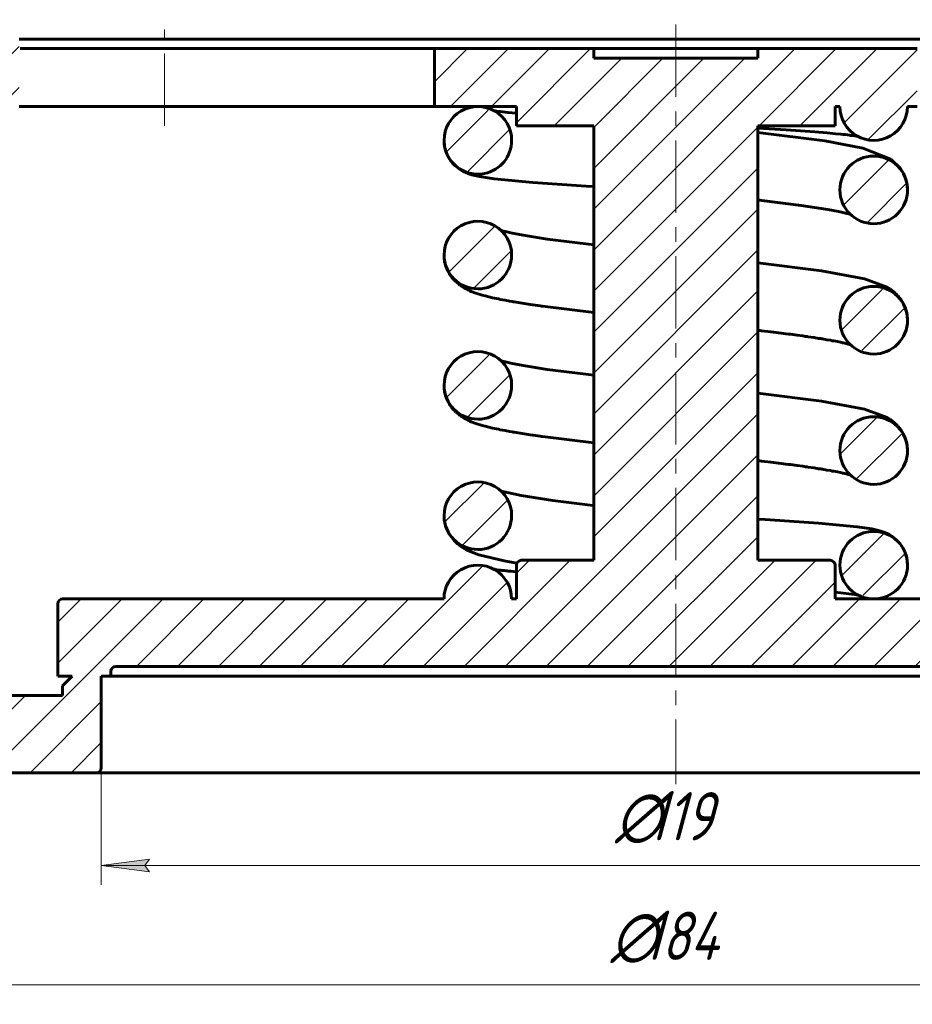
# Model space of a CAD drawing. Header units: millimetres. Extents: x 0 to 420, y 0 to 297.
# Tile 3 of 5: x 147 to 239, y 111 to 213. Entities that reach past the tile are written whole.
import ezdxf

# ---------------------------------------------------------------- set-up
doc = ezdxf.new("R2010")
doc.units = ezdxf.units.MM
for name, pattern in [('K5LT_AXLED', [12, 7.5, -1.5, 1.5, -1.5]), ('K5LT_BASIC', [0]), ('K5LT_THIN', [0])]:
    doc.linetypes.add(name, pattern=pattern)
doc.layers.add('Системный слой', color=7, linetype='Continuous')
doc.layers.add('Системный слой (1)', color=7, linetype='Continuous', true_color=0x6c6c6c)
doc.styles.add('KDIMTEXTSTYLE', font='GOST_AU.SHX', dxfattribs={"width": 0.96, "oblique": 15, "height": 5})
doc.styles.add('KTEXTSTYLE', font='GOST_AU.SHX', dxfattribs={"width": 0.96, "height": 5})
doc.dimstyles.new('KDIMSTYLE (1.00)', dxfattribs={"dimtxt": 5, "dimasz": 1, "dimexe": 2, "dimexo": 0, "dimgap": 1, "dimtad": 1, "dimtxsty": 'KDIMTEXTSTYLE', "dimsah": 1, "dimcen": 0, "dimdle": 1, "dimadec": 0, "dimazin": 0, "dimtfac": 0.667, "dimtmove": 0, "dimatfit": 3, "dimfxl": 1, "dimtvp": 1, "dimtolj": 1, "dimtzin": 0, "dimarcsym": 0})

# ---------------------------------------------------------------- blocks, each defined once
blk = doc.blocks.new('U0')
at = {"layer": 'Системный слой (1)', "color": 143, "linetype": 'K5LT_BASIC', "lineweight": 60, "true_color": 0x33acca}
for start, end in [(0.0055, 180.0082), (180.0082, 281.5032), (281.5032, 0.0056)]:
    blk.add_arc((194.18, 200.59), 3.5, start, end, dxfattribs=at)
blk = doc.blocks.new('U1')
at = {"layer": 'Системный слой (1)', "color": 143, "linetype": 'K5LT_BASIC', "lineweight": 60, "true_color": 0x33acca}
for start, end in [(0.0079, 180.0058), (180.0058, 270), (270, 0.0079)]:
    blk.add_arc((235.18, 156.59), 3.5, start, end, dxfattribs=at)
blk = doc.blocks.new('U2')
at = {"layer": 'Системный слой (1)', "color": 143, "linetype": 'K5LT_BASIC', "lineweight": 60, "true_color": 0x33acca}
for start, end in [(0.0033, 180.0045), (180.0045, 270), (270, 0.0033)]:
    blk.add_arc((194.18, 175.21), 3.5, start, end, dxfattribs=at)
blk = doc.blocks.new('U3')
at = {"layer": 'Системный слой (1)', "color": 143, "linetype": 'K5LT_BASIC', "lineweight": 60, "true_color": 0x33acca}
for start, end in [(0.0033, 180.0045), (180.0045, 270), (270, 0.0033)]:
    blk.add_arc((194.18, 188.71), 3.5, start, end, dxfattribs=at)
blk = doc.blocks.new('U4')
at = {"layer": 'Системный слой (1)', "color": 143, "linetype": 'K5LT_BASIC', "lineweight": 60, "true_color": 0x33acca}
for start, end in [(0.0308, 180.0055), (180.0055, 270), (270, 0.0308)]:
    blk.add_arc((235.18, 168.46), 3.5, start, end, dxfattribs=at)
blk = doc.blocks.new('U5')
at = {"layer": 'Системный слой (1)', "color": 143, "linetype": 'K5LT_BASIC', "lineweight": 60, "true_color": 0x33acca}
for start, end in [(0.0308, 180.0055), (180.0055, 270), (270, 0.0308)]:
    blk.add_arc((235.18, 195.46), 3.5, start, end, dxfattribs=at)
blk = doc.blocks.new('U6')
at = {"layer": 'Системный слой (1)', "color": 143, "linetype": 'K5LT_BASIC', "lineweight": 60, "true_color": 0x33acca}
for start, end in [(0.0308, 180.0055), (180.0055, 270), (270, 0.0308)]:
    blk.add_arc((235.18, 181.96), 3.5, start, end, dxfattribs=at)
blk = doc.blocks.new('U7')
at = {"layer": 'Системный слой (1)', "color": 143, "linetype": 'K5LT_BASIC', "lineweight": 60, "true_color": 0x33acca}
for start, end in [(0.0033, 180.0045), (180.0045, 270), (270, 0.0033)]:
    blk.add_arc((194.18, 161.71), 3.5, start, end, dxfattribs=at)
blk = doc.blocks.new('U8')
at = {"layer": 'Системный слой (1)', "color": 143, "linetype": 'K5LT_BASIC', "lineweight": 60, "true_color": 0x33acca}
for p, q in [((195.83, 203.67), (195.83, 203.67)), ((195.83, 203.67), (195.83, 203.67)), ((195.83, 203.67), (195.83, 203.67)), ((195.83, 203.67), (195.83, 203.67)), ((195.83, 203.67), (195.83, 203.67)), ((195.83, 203.67), (195.83, 203.67)), ((195.83, 203.67), (195.84, 203.67)), ((195.84, 203.67), (195.84, 203.67)), ((195.84, 203.67), (195.85, 203.67)), ((195.85, 203.67), (195.86, 203.67)), ((195.86, 203.67), (195.9, 203.66)), ((195.9, 203.66), (195.97, 203.65)), ((195.97, 203.65), (196.12, 203.63)), ((196.12, 203.63), (196.48, 203.58)), ((196.48, 203.58), (197.29, 203.48)), ((197.29, 203.48), (198.17, 203.39)), ((198.17, 203.39), (198.17, 203.39)), ((198.17, 203.39), (198.17, 203.39)), ((198.17, 203.39), (198.17, 203.39)), ((198.17, 203.39), (198.17, 203.39)), ((198.17, 203.39), (198.17, 203.39)), ((198.17, 203.39), (198.17, 203.39)), ((198.17, 203.39), (198.18, 203.39)), ((198.18, 203.39), (198.18, 203.39)), ((198.18, 203.39), (198.18, 203.39))]:
    blk.add_line(p, q, dxfattribs=at)
blk = doc.blocks.new('U9')
at = {"layer": 'Системный слой (1)', "color": 143, "linetype": 'K5LT_BASIC', "lineweight": 60, "true_color": 0x33acca}
for p, q in [((195.83, 156.17), (195.84, 156.17)), ((195.84, 156.17), (195.85, 156.17)), ((195.85, 156.17), (195.86, 156.17)), ((195.86, 156.17), (195.86, 156.17)), ((195.86, 156.17), (195.86, 156.17)), ((195.86, 156.17), (195.86, 156.17)), ((195.86, 156.17), (195.86, 156.17)), ((195.86, 156.17), (195.86, 156.17)), ((195.86, 156.17), (195.87, 156.17)), ((195.87, 156.17), (195.87, 156.17)), ((195.87, 156.17), (195.88, 156.17)), ((195.88, 156.17), (195.88, 156.17)), ((195.88, 156.17), (195.88, 156.16)), ((195.88, 156.16), (195.89, 156.16)), ((195.89, 156.16), (195.9, 156.16)), ((195.9, 156.16), (195.93, 156.16)), ((195.93, 156.16), (196, 156.15)), ((196, 156.15), (196.14, 156.12)), ((196.14, 156.12), (196.47, 156.08)), ((196.47, 156.08), (196.48, 156.08)), ((196.48, 156.08), (196.51, 156.07)), ((196.51, 156.07), (196.56, 156.07)), ((196.56, 156.07), (196.67, 156.05)), ((196.67, 156.05), (196.91, 156.02)), ((196.91, 156.02), (197.11, 156)), ((197.11, 156), (197.13, 156)), ((197.13, 156), (197.16, 156)), ((197.16, 156), (197.21, 155.99)), ((197.21, 155.99), (197.33, 155.98)), ((197.33, 155.98), (197.59, 155.95)), ((197.59, 155.95), (198.1, 155.9)), ((198.1, 155.9), (198.18, 155.89))]:
    blk.add_line(p, q, dxfattribs=at)
blk = doc.blocks.new('U10')
at = {"layer": 'Системный слой (1)', "color": 143, "linetype": 'K5LT_BASIC', "lineweight": 60, "true_color": 0x33acca}
for p, q in [((190.68, 200.59), (190.72, 200.02)), ((190.72, 200.02), (190.73, 200.01)), ((190.73, 200.01), (190.73, 199.98)), ((190.73, 199.98), (190.74, 199.94)), ((190.74, 199.94), (190.76, 199.85)), ((190.76, 199.85), (190.8, 199.67)), ((190.8, 199.67), (190.86, 199.47)), ((190.86, 199.47), (190.86, 199.46)), ((190.86, 199.46), (190.87, 199.43)), ((190.87, 199.43), (190.89, 199.39)), ((190.89, 199.39), (190.92, 199.3)), ((190.92, 199.3), (190.99, 199.13)), ((190.99, 199.13), (191.08, 198.95)), ((191.08, 198.95), (191.08, 198.94)), ((191.08, 198.94), (191.09, 198.92)), ((191.09, 198.92), (191.11, 198.88)), ((191.11, 198.88), (191.16, 198.8)), ((191.16, 198.8), (191.25, 198.65)), ((191.25, 198.65), (191.36, 198.49)), ((191.36, 198.49), (191.37, 198.48)), ((191.37, 198.48), (191.38, 198.46)), ((191.38, 198.46), (191.41, 198.43)), ((191.41, 198.43), (191.46, 198.36)), ((191.46, 198.36), (191.57, 198.23)), ((191.57, 198.23), (191.81, 197.98)), ((191.81, 197.98), (192.29, 197.6)), ((192.29, 197.6), (192.45, 197.49)), ((192.45, 197.49), (192.46, 197.49)), ((192.46, 197.49), (192.46, 197.49)), ((192.46, 197.49), (192.46, 197.49)), ((192.46, 197.49), (192.46, 197.49)), ((192.46, 197.49), (192.46, 197.49)), ((192.46, 197.49), (192.47, 197.49)), ((192.47, 197.49), (192.47, 197.49)), ((192.47, 197.49), (192.47, 197.48)), ((192.47, 197.48), (192.47, 197.48)), ((192.47, 197.48), (192.48, 197.48)), ((192.48, 197.48), (192.49, 197.47)), ((192.49, 197.47), (192.52, 197.46)), ((192.52, 197.46), (192.56, 197.43)), ((192.56, 197.43), (192.66, 197.38)), ((192.66, 197.38), (192.78, 197.32)), ((192.78, 197.32), (192.8, 197.31)), ((192.8, 197.31), (192.81, 197.3)), ((192.81, 197.3), (192.82, 197.3)), ((192.82, 197.3), (192.84, 197.29)), ((192.84, 197.29), (192.84, 197.29)), ((192.84, 197.29), (192.85, 197.29)), ((192.85, 197.29), (192.85, 197.28)), ((192.85, 197.28), (192.85, 197.28)), ((192.85, 197.28), (192.86, 197.28)), ((192.86, 197.28), (192.87, 197.28)), ((192.87, 197.28), (192.88, 197.27)), ((192.88, 197.27), (192.89, 197.27)), ((192.89, 197.27), (192.9, 197.26)), ((192.9, 197.26), (192.9, 197.26)), ((192.9, 197.26), (192.91, 197.26)), ((192.91, 197.26), (192.94, 197.24)), ((192.94, 197.24), (192.97, 197.23)), ((192.97, 197.23), (193.03, 197.21)), ((193.03, 197.21), (193.13, 197.17)), ((193.13, 197.17), (193.33, 197.1)), ((193.33, 197.1), (193.69, 196.99)), ((193.69, 196.99), (194.36, 196.84)), ((194.36, 196.84), (195.87, 196.61)), ((195.87, 196.61), (199.89, 196.23)), ((199.89, 196.23), (205.41, 195.86)), ((205.41, 195.86), (206.18, 195.81))]:
    blk.add_line(p, q, dxfattribs=at)
blk = doc.blocks.new('U11')
at = {"layer": 'Системный слой (1)', "color": 143, "linetype": 'K5LT_BASIC', "lineweight": 60, "true_color": 0x33acca}
for p, q in [((190.68, 161.71), (190.69, 161.38)), ((190.69, 161.38), (190.69, 161.37)), ((190.69, 161.37), (190.69, 161.36)), ((190.69, 161.36), (190.7, 161.32)), ((190.7, 161.32), (190.7, 161.26)), ((190.7, 161.26), (190.72, 161.14)), ((190.72, 161.14), (190.76, 160.95)), ((190.76, 160.95), (190.88, 160.52)), ((190.88, 160.52), (191.24, 159.75)), ((191.24, 159.75), (191.71, 159.13)), ((191.71, 159.13), (192.07, 158.79)), ((192.07, 158.79), (192.41, 158.53)), ((192.41, 158.53), (193.05, 158.15)), ((193.05, 158.15), (194.28, 157.67)), ((194.28, 157.67), (196.9, 157.04)), ((196.9, 157.04), (198.23, 156.81))]:
    blk.add_line(p, q, dxfattribs=at)
blk = doc.blocks.new('U12')
at = {"layer": 'Системный слой (1)', "color": 143, "linetype": 'K5LT_BASIC', "lineweight": 60, "true_color": 0x33acca}
for p, q in [((223.19, 167.41), (223.18, 167.42)), ((223.24, 167.41), (223.19, 167.41)), ((223.27, 167.41), (223.24, 167.41)), ((223.29, 167.4), (223.27, 167.41)), ((223.31, 167.4), (223.29, 167.4)), ((223.32, 167.4), (223.31, 167.4)), ((223.33, 167.4), (223.32, 167.4)), ((223.34, 167.4), (223.33, 167.4)), ((223.36, 167.4), (223.34, 167.4)), ((223.39, 167.39), (223.36, 167.4)), ((223.57, 167.37), (223.39, 167.39)), ((224.52, 167.26), (223.57, 167.37)), ((225.58, 167.13), (224.52, 167.26)), ((226.09, 167.06), (225.58, 167.13)), ((226.34, 167.03), (226.09, 167.06)), ((226.47, 167.01), (226.34, 167.03)), ((226.53, 167), (226.47, 167.01)), ((226.56, 167), (226.53, 167)), ((227.25, 166.91), (226.56, 167)), ((227.83, 166.83), (227.25, 166.91)), ((228.11, 166.79), (227.83, 166.83)), ((228.25, 166.77), (228.11, 166.79)), ((228.32, 166.76), (228.25, 166.77)), ((228.35, 166.75), (228.32, 166.76)), ((229.01, 166.66), (228.35, 166.75)), ((229.47, 166.58), (229.01, 166.66)), ((229.7, 166.55), (229.47, 166.58)), ((229.81, 166.53), (229.7, 166.55)), ((229.86, 166.52), (229.81, 166.53)), ((229.89, 166.52), (229.86, 166.52)), ((230.33, 166.44), (229.89, 166.52)), ((230.71, 166.38), (230.33, 166.44)), ((230.88, 166.34), (230.71, 166.38)), ((230.97, 166.33), (230.88, 166.34)), ((231.02, 166.32), (230.97, 166.33)), ((231.04, 166.32), (231.02, 166.32)), ((231.44, 166.24), (231.04, 166.32)), ((231.73, 166.18), (231.44, 166.24)), ((231.87, 166.15), (231.73, 166.18)), ((231.93, 166.14), (231.87, 166.15)), ((231.97, 166.13), (231.93, 166.14)), ((231.98, 166.12), (231.97, 166.13)), ((232.19, 166.08), (231.98, 166.12)), ((232.43, 166.02), (232.19, 166.08)), ((232.53, 165.99), (232.43, 166.02)), ((232.58, 165.98), (232.53, 165.99)), ((232.61, 165.97), (232.58, 165.98)), ((232.62, 165.97), (232.61, 165.97)), ((232.63, 165.97), (232.62, 165.97)), ((232.64, 165.96), (232.63, 165.97)), ((232.63, 165.97), (232.63, 165.97)), ((232.63, 165.97), (232.63, 165.97)), ((232.65, 165.96), (232.64, 165.96)), ((232.66, 165.96), (232.65, 165.96)), ((232.67, 165.96), (232.66, 165.96)), ((232.68, 165.96), (232.67, 165.96)), ((232.67, 165.96), (232.67, 165.96)), ((232.69, 165.95), (232.68, 165.96)), ((232.72, 165.95), (232.69, 165.95)), ((232.76, 165.93), (232.72, 165.95))]:
    blk.add_line(p, q, dxfattribs=at)
blk = doc.blocks.new('U13')
at = {"layer": 'Системный слой (1)', "color": 143, "linetype": 'K5LT_BASIC', "lineweight": 60, "true_color": 0x33acca}
for p, q in [((190.68, 188.57), (190.68, 188.71)), ((190.69, 188.39), (190.68, 188.57)), ((190.7, 188.3), (190.69, 188.39)), ((190.71, 188.25), (190.7, 188.3)), ((190.71, 188.23), (190.71, 188.25)), ((190.71, 188.22), (190.71, 188.23)), ((190.74, 188.01), (190.71, 188.22)), ((190.79, 187.83), (190.74, 188.01)), ((190.81, 187.73), (190.79, 187.83)), ((190.82, 187.69), (190.81, 187.73)), ((190.83, 187.66), (190.82, 187.69)), ((190.83, 187.65), (190.83, 187.66)), ((190.89, 187.47), (190.83, 187.65)), ((190.96, 187.29), (190.89, 187.47)), ((191, 187.2), (190.96, 187.29)), ((191.02, 187.15), (191, 187.2)), ((191.03, 187.13), (191.02, 187.15)), ((191.04, 187.12), (191.03, 187.13)), ((191.13, 186.94), (191.04, 187.12)), ((191.23, 186.77), (191.13, 186.94)), ((191.28, 186.69), (191.23, 186.77)), ((191.3, 186.65), (191.28, 186.69)), ((191.32, 186.63), (191.3, 186.65)), ((191.32, 186.62), (191.32, 186.63)), ((191.49, 186.39), (191.32, 186.62)), ((191.59, 186.27), (191.49, 186.39)), ((191.64, 186.22), (191.59, 186.27)), ((191.66, 186.19), (191.64, 186.22)), ((191.67, 186.18), (191.66, 186.19)), ((191.68, 186.17), (191.67, 186.18)), ((191.79, 186.05), (191.68, 186.17)), ((191.84, 186), (191.79, 186.05)), ((191.87, 185.97), (191.84, 186)), ((191.89, 185.96), (191.87, 185.97)), ((191.89, 185.95), (191.89, 185.96)), ((192.03, 185.83), (191.89, 185.95)), ((192.2, 185.69), (192.03, 185.83)), ((192.28, 185.63), (192.2, 185.69)), ((192.32, 185.59), (192.28, 185.63)), ((192.34, 185.58), (192.32, 185.59)), ((192.35, 185.57), (192.34, 185.58)), ((192.53, 185.45), (192.35, 185.57)), ((192.71, 185.34), (192.53, 185.45)), ((192.8, 185.29), (192.71, 185.34)), ((192.85, 185.26), (192.8, 185.29)), ((192.87, 185.25), (192.85, 185.26)), ((192.88, 185.24), (192.87, 185.25)), ((192.9, 185.23), (192.88, 185.24)), ((193.11, 185.12), (192.9, 185.23)), ((193.26, 185.06), (193.11, 185.12)), ((193.35, 185.01), (193.26, 185.06)), ((193.49, 184.95), (193.35, 185.01)), ((193.97, 184.77), (193.49, 184.95)), ((194.61, 184.57), (193.97, 184.77)), ((194.94, 184.48), (194.61, 184.57)), ((195.69, 184.29), (194.94, 184.48)), ((196.1, 184.2), (195.69, 184.29)), ((196.31, 184.16), (196.1, 184.2)), ((196.41, 184.14), (196.31, 184.16)), ((196.47, 184.13), (196.41, 184.14)), ((196.49, 184.12), (196.47, 184.13)), ((197, 184.02), (196.49, 184.12)), ((197.47, 183.94), (197, 184.02)), ((197.72, 183.89), (197.47, 183.94)), ((197.85, 183.87), (197.72, 183.89)), ((197.91, 183.86), (197.85, 183.87)), ((197.94, 183.86), (197.91, 183.86)), ((198.37, 183.79), (197.94, 183.86)), ((199.59, 183.59), (198.37, 183.79)), ((199.88, 183.55), (199.59, 183.59)), ((200.39, 183.48), (199.88, 183.55)), ((200.65, 183.44), (200.39, 183.48)), ((200.78, 183.42), (200.65, 183.44)), ((200.85, 183.41), (200.78, 183.42)), ((200.88, 183.41), (200.85, 183.41)), ((206.18, 182.75), (200.88, 183.41))]:
    blk.add_line(p, q, dxfattribs=at)
blk = doc.blocks.new('U14')
at = {"layer": 'Системный слой (1)', "color": 143, "linetype": 'K5LT_BASIC', "lineweight": 60, "true_color": 0x33acca}
for p, q in [((196.59, 164.25), (198.67, 163.8)), ((198.67, 163.8), (201.96, 163.29)), ((201.96, 163.29), (206.08, 162.77)), ((206.08, 162.77), (206.18, 162.76))]:
    blk.add_line(p, q, dxfattribs=at)
blk = doc.blocks.new('U15')
at = {"layer": 'Системный слой (1)', "color": 143, "linetype": 'K5LT_BASIC', "lineweight": 60, "true_color": 0x33acca}
for p, q in [((223.18, 201.42), (230.11, 200.53)), ((230.11, 200.53), (234.07, 199.79)), ((234.07, 199.79), (236.94, 198.65)), ((236.94, 198.65), (237.96, 197.66)), ((237.96, 197.66), (238.26, 197.17)), ((238.26, 197.17), (238.27, 197.16)), ((238.27, 197.16), (238.28, 197.14)), ((238.28, 197.14), (238.3, 197.1)), ((238.3, 197.1), (238.34, 197.01)), ((238.34, 197.01), (238.42, 196.83)), ((238.42, 196.83), (238.48, 196.65)), ((238.48, 196.65), (238.49, 196.64)), ((238.49, 196.64), (238.49, 196.62)), ((238.49, 196.62), (238.51, 196.57)), ((238.51, 196.57), (238.54, 196.48)), ((238.54, 196.48), (238.58, 196.29)), ((238.58, 196.29), (238.62, 196.09)), ((238.62, 196.09), (238.63, 196.08)), ((238.63, 196.08), (238.63, 196.06)), ((238.63, 196.06), (238.64, 196.01)), ((238.64, 196.01), (238.65, 195.91)), ((238.65, 195.91), (238.67, 195.72)), ((238.67, 195.72), (238.68, 195.52)), ((238.68, 195.52), (238.68, 195.51)), ((238.68, 195.51), (238.68, 195.5)), ((238.68, 195.5), (238.68, 195.48)), ((238.68, 195.48), (238.68, 195.47))]:
    blk.add_line(p, q, dxfattribs=at)
blk = doc.blocks.new('U16')
at = {"layer": 'Системный слой (1)', "color": 143, "linetype": 'K5LT_BASIC', "lineweight": 60, "true_color": 0x33acca}
for p, q in [((223.95, 161.32), (223.18, 161.36)), ((229.46, 160.95), (223.95, 161.32)), ((233.48, 160.57), (229.46, 160.95)), ((235, 160.34), (233.48, 160.57)), ((235.67, 160.19), (235, 160.34)), ((236.03, 160.08), (235.67, 160.19)), ((236.22, 160.01), (236.03, 160.08)), ((236.33, 159.97), (236.22, 160.01)), ((236.38, 159.95), (236.33, 159.97)), ((236.41, 159.93), (236.38, 159.95)), ((236.44, 159.92), (236.41, 159.93)), ((236.45, 159.92), (236.44, 159.92)), ((236.46, 159.91), (236.45, 159.92)), ((236.47, 159.91), (236.46, 159.91)), ((236.48, 159.9), (236.47, 159.91)), ((236.47, 159.91), (236.47, 159.91)), ((236.49, 159.9), (236.48, 159.9)), ((236.5, 159.89), (236.49, 159.9)), ((236.51, 159.89), (236.5, 159.89)), ((236.5, 159.89), (236.5, 159.89)), ((236.5, 159.89), (236.5, 159.89)), ((236.52, 159.89), (236.51, 159.89)), ((236.53, 159.88), (236.52, 159.89)), ((236.54, 159.88), (236.53, 159.88)), ((236.55, 159.87), (236.54, 159.88)), ((236.58, 159.86), (236.55, 159.87)), ((236.7, 159.8), (236.58, 159.86)), ((236.79, 159.75), (236.7, 159.8)), ((236.84, 159.72), (236.79, 159.75)), ((236.86, 159.71), (236.84, 159.72)), ((236.87, 159.7), (236.86, 159.71)), ((236.88, 159.69), (236.87, 159.7)), ((236.89, 159.69), (236.88, 159.69)), ((236.88, 159.69), (236.88, 159.69)), ((236.9, 159.69), (236.89, 159.69)), ((236.89, 159.69), (236.89, 159.69)), ((236.89, 159.69), (236.89, 159.69)), ((236.89, 159.69), (236.89, 159.69)), ((236.89, 159.69), (236.89, 159.69)), ((236.9, 159.68), (236.9, 159.69)), ((236.9, 159.69), (236.9, 159.69)), ((237.06, 159.58), (236.9, 159.68)), ((237.55, 159.19), (237.06, 159.58)), ((237.78, 158.95), (237.55, 159.19)), ((237.89, 158.82), (237.78, 158.95)), ((237.95, 158.75), (237.89, 158.82)), ((237.97, 158.71), (237.95, 158.75)), ((237.99, 158.7), (237.97, 158.71)), ((237.99, 158.69), (237.99, 158.7)), ((238.1, 158.53), (237.99, 158.69)), ((238.2, 158.37), (238.1, 158.53)), ((238.24, 158.3), (238.2, 158.37)), ((238.26, 158.25), (238.24, 158.3)), ((238.27, 158.23), (238.26, 158.25)), ((238.28, 158.22), (238.27, 158.23)), ((238.36, 158.05), (238.28, 158.22)), ((238.44, 157.88), (238.36, 158.05)), ((238.47, 157.79), (238.44, 157.88)), ((238.48, 157.74), (238.47, 157.79)), ((238.49, 157.72), (238.48, 157.74)), ((238.5, 157.71), (238.49, 157.72)), ((238.56, 157.51), (238.5, 157.71)), ((238.6, 157.33), (238.56, 157.51)), ((238.62, 157.24), (238.6, 157.33)), ((238.62, 157.2), (238.62, 157.24)), ((238.63, 157.17), (238.62, 157.2)), ((238.63, 157.16), (238.63, 157.17)), ((238.68, 156.59), (238.63, 157.16))]:
    blk.add_line(p, q, dxfattribs=at)
blk = doc.blocks.new('U17')
at = {"layer": 'Системный слой (1)', "color": 143, "linetype": 'K5LT_BASIC', "lineweight": 60, "true_color": 0x33acca}
for p, q in [((223.26, 194.41), (223.18, 194.42)), ((223.39, 194.39), (223.26, 194.41)), ((223.59, 194.37), (223.39, 194.39)), ((227.67, 193.85), (223.59, 194.37)), ((230.42, 193.43), (227.67, 193.85)), ((231.52, 193.22), (230.42, 193.43)), ((231.98, 193.12), (231.52, 193.22)), ((232.12, 193.09), (231.98, 193.12)), ((232.4, 193.03), (232.12, 193.09)), ((232.52, 193), (232.4, 193.03)), ((232.58, 192.98), (232.52, 193)), ((232.61, 192.97), (232.58, 192.98)), ((232.62, 192.97), (232.61, 192.97)), ((232.63, 192.97), (232.62, 192.97)), ((232.64, 192.97), (232.63, 192.97)), ((232.65, 192.96), (232.64, 192.97)), ((232.66, 192.96), (232.65, 192.96)), ((232.67, 192.96), (232.66, 192.96)), ((232.68, 192.96), (232.67, 192.96)), ((232.69, 192.95), (232.68, 192.96)), ((232.72, 192.95), (232.69, 192.95)), ((232.76, 192.93), (232.72, 192.95))]:
    blk.add_line(p, q, dxfattribs=at)
blk = doc.blocks.new('U18')
at = {"layer": 'Системный слой (1)', "color": 143, "linetype": 'K5LT_BASIC', "lineweight": 60, "true_color": 0x33acca}
for p, q in [((223.19, 180.91), (223.18, 180.92)), ((223.24, 180.91), (223.19, 180.91)), ((223.27, 180.91), (223.24, 180.91)), ((223.29, 180.9), (223.27, 180.91)), ((223.31, 180.9), (223.29, 180.9)), ((223.32, 180.9), (223.31, 180.9)), ((223.33, 180.9), (223.32, 180.9)), ((223.34, 180.9), (223.33, 180.9)), ((223.36, 180.9), (223.34, 180.9)), ((223.39, 180.89), (223.36, 180.9)), ((223.57, 180.87), (223.39, 180.89)), ((224.52, 180.76), (223.57, 180.87)), ((225.58, 180.63), (224.52, 180.76)), ((226.09, 180.56), (225.58, 180.63)), ((226.34, 180.53), (226.09, 180.56)), ((226.47, 180.51), (226.34, 180.53)), ((226.53, 180.5), (226.47, 180.51)), ((226.56, 180.5), (226.53, 180.5)), ((227.25, 180.41), (226.56, 180.5)), ((227.83, 180.33), (227.25, 180.41)), ((228.11, 180.29), (227.83, 180.33)), ((228.25, 180.27), (228.11, 180.29)), ((228.32, 180.26), (228.25, 180.27)), ((228.35, 180.25), (228.32, 180.26)), ((229.01, 180.16), (228.35, 180.25)), ((229.47, 180.08), (229.01, 180.16)), ((229.7, 180.05), (229.47, 180.08)), ((229.81, 180.03), (229.7, 180.05)), ((229.86, 180.02), (229.81, 180.03)), ((229.89, 180.02), (229.86, 180.02)), ((230.33, 179.94), (229.89, 180.02)), ((230.71, 179.88), (230.33, 179.94)), ((230.88, 179.84), (230.71, 179.88)), ((230.97, 179.83), (230.88, 179.84)), ((231.02, 179.82), (230.97, 179.83)), ((231.04, 179.82), (231.02, 179.82)), ((231.44, 179.74), (231.04, 179.82)), ((231.73, 179.68), (231.44, 179.74)), ((231.87, 179.65), (231.73, 179.68)), ((231.93, 179.64), (231.87, 179.65)), ((231.97, 179.63), (231.93, 179.64)), ((231.98, 179.62), (231.97, 179.63)), ((232.19, 179.58), (231.98, 179.62)), ((232.43, 179.52), (232.19, 179.58)), ((232.53, 179.49), (232.43, 179.52)), ((232.58, 179.48), (232.53, 179.49)), ((232.61, 179.47), (232.58, 179.48)), ((232.62, 179.47), (232.61, 179.47)), ((232.63, 179.47), (232.62, 179.47)), ((232.64, 179.46), (232.63, 179.47)), ((232.63, 179.47), (232.63, 179.47)), ((232.63, 179.47), (232.63, 179.47)), ((232.65, 179.46), (232.64, 179.46)), ((232.66, 179.46), (232.65, 179.46)), ((232.67, 179.46), (232.66, 179.46)), ((232.68, 179.46), (232.67, 179.46)), ((232.67, 179.46), (232.67, 179.46)), ((232.69, 179.45), (232.68, 179.46)), ((232.72, 179.45), (232.69, 179.45)), ((232.76, 179.43), (232.72, 179.45))]:
    blk.add_line(p, q, dxfattribs=at)
blk = doc.blocks.new('U19')
at = {"layer": 'Системный слой (1)', "color": 143, "linetype": 'K5LT_BASIC', "lineweight": 60, "true_color": 0x33acca}
for p, q in [((226.12, 201.68), (223.18, 201.86)), ((229.09, 201.47), (226.12, 201.68)), ((230.37, 201.36), (229.09, 201.47)), ((230.95, 201.31), (230.37, 201.36)), ((231.23, 201.28), (230.95, 201.31)), ((231.77, 201.23), (231.23, 201.28)), ((232.02, 201.2), (231.77, 201.23)), ((232.14, 201.19), (232.02, 201.2)), ((232.2, 201.18), (232.14, 201.19)), ((232.23, 201.18), (232.2, 201.18)), ((232.24, 201.18), (232.23, 201.18)), ((232.45, 201.15), (232.24, 201.18)), ((232.68, 201.13), (232.45, 201.15)), ((232.79, 201.11), (232.68, 201.13)), ((232.85, 201.1), (232.79, 201.11)), ((232.87, 201.1), (232.85, 201.1)), ((232.89, 201.1), (232.87, 201.1)), ((233.21, 201.05), (232.89, 201.1)), ((233.35, 201.03), (233.21, 201.05)), ((233.42, 201.02), (233.35, 201.03)), ((233.45, 201.02), (233.42, 201.02)), ((233.47, 201.01), (233.45, 201.02)), ((233.48, 201.01), (233.47, 201.01)), ((233.47, 201.01), (233.47, 201.01)), ((233.49, 201.01), (233.48, 201.01)), ((233.48, 201.01), (233.48, 201.01)), ((233.48, 201.01), (233.48, 201.01)), ((233.5, 201.01), (233.49, 201.01)), ((233.49, 201.01), (233.49, 201.01)), ((233.49, 201.01), (233.49, 201.01)), ((233.49, 201.01), (233.49, 201.01)), ((233.51, 201.01), (233.5, 201.01)), ((233.5, 201.01), (233.5, 201.01)), ((233.5, 201.01), (233.5, 201.01)), ((233.5, 201.01), (233.5, 201.01)), ((233.52, 201), (233.51, 201.01))]:
    blk.add_line(p, q, dxfattribs=at)
blk = doc.blocks.new('U20')
at = {"layer": 'Системный слой (1)', "color": 143, "linetype": 'K5LT_BASIC', "lineweight": 60, "true_color": 0x33acca}
for p, q in [((232.06, 153.7), (231.18, 153.79)), ((231.18, 153.79), (231.18, 153.79)), ((231.18, 153.79), (231.18, 153.79)), ((231.18, 153.79), (231.18, 153.79)), ((231.18, 153.79), (231.18, 153.79)), ((231.18, 153.79), (231.18, 153.79)), ((231.18, 153.79), (231.18, 153.79)), ((231.18, 153.79), (231.18, 153.79)), ((231.18, 153.79), (231.18, 153.79)), ((231.18, 153.79), (231.18, 153.79)), ((232.87, 153.6), (232.06, 153.7)), ((233.23, 153.55), (232.87, 153.6)), ((233.39, 153.53), (233.23, 153.55)), ((233.46, 153.52), (233.39, 153.53)), ((233.49, 153.51), (233.46, 153.52)), ((233.51, 153.51), (233.49, 153.51)), ((233.52, 153.51), (233.51, 153.51)), ((233.51, 153.51), (233.51, 153.51)), ((233.52, 153.5), (233.52, 153.5)), ((233.52, 153.5), (233.52, 153.5)), ((233.52, 153.5), (233.52, 153.5)), ((233.52, 153.5), (233.52, 153.5)), ((233.52, 153.5), (233.52, 153.5)), ((233.52, 153.5), (233.52, 153.51)), ((233.52, 153.51), (233.52, 153.51))]:
    blk.add_line(p, q, dxfattribs=at)
blk = doc.blocks.new('U21')
at = {"layer": 'Системный слой (1)', "color": 143, "linetype": 'K5LT_BASIC', "lineweight": 60, "true_color": 0x33acca}
for p, q in [((196.59, 191.25), (197.18, 191.1)), ((197.18, 191.1), (197.72, 190.98)), ((197.72, 190.98), (199.07, 190.73)), ((199.07, 190.73), (201.36, 190.37)), ((201.36, 190.37), (205.37, 189.86)), ((205.37, 189.86), (206.18, 189.76)), ((223.18, 187.92), (229.78, 187.08)), ((229.78, 187.08), (234.22, 186.25)), ((234.22, 186.25), (236.56, 185.39)), ((236.56, 185.39), (236.84, 185.22)), ((236.84, 185.22), (236.85, 185.21)), ((236.85, 185.21), (236.87, 185.2)), ((236.87, 185.2), (236.92, 185.17)), ((236.92, 185.17), (237.01, 185.1)), ((237.01, 185.1), (237.19, 184.97)), ((237.19, 184.97), (237.32, 184.85)), ((237.32, 184.85), (237.33, 184.85)), ((237.33, 184.85), (237.34, 184.84)), ((237.34, 184.84), (237.37, 184.81)), ((237.37, 184.81), (237.42, 184.77)), ((237.42, 184.77), (237.44, 184.75)), ((237.44, 184.75), (237.44, 184.74)), ((237.44, 184.74), (237.45, 184.74)), ((237.45, 184.74), (237.47, 184.72)), ((237.47, 184.72), (237.5, 184.7)), ((237.5, 184.7), (237.55, 184.64)), ((237.55, 184.64), (237.67, 184.51)), ((237.67, 184.51), (237.68, 184.51)), ((237.68, 184.51), (237.69, 184.49)), ((237.69, 184.49), (237.71, 184.47)), ((237.71, 184.47), (237.76, 184.41)), ((237.76, 184.41), (237.86, 184.29)), ((237.86, 184.29), (238.03, 184.07)), ((238.03, 184.07), (238.03, 184.06)), ((238.03, 184.06), (238.05, 184.04)), ((238.05, 184.04), (238.07, 184)), ((238.07, 184), (238.12, 183.91)), ((238.12, 183.91), (238.22, 183.74)), ((238.22, 183.74), (238.31, 183.57)), ((238.31, 183.57), (238.32, 183.56)), ((238.32, 183.56), (238.33, 183.54)), ((238.33, 183.54), (238.35, 183.49)), ((238.35, 183.49), (238.38, 183.41)), ((238.38, 183.41), (238.46, 183.23)), ((238.46, 183.23), (238.52, 183.04)), ((238.52, 183.04), (238.52, 183.02)), ((238.52, 183.02), (238.53, 183)), ((238.53, 183), (238.54, 182.96)), ((238.54, 182.96), (238.57, 182.86)), ((238.57, 182.86), (238.61, 182.68)), ((238.61, 182.68), (238.64, 182.47)), ((238.64, 182.47), (238.64, 182.46)), ((238.64, 182.46), (238.65, 182.44)), ((238.65, 182.44), (238.65, 182.4)), ((238.65, 182.4), (238.66, 182.31)), ((238.66, 182.31), (238.67, 182.14)), ((238.67, 182.14), (238.68, 182.01)), ((238.68, 182.01), (238.68, 182.01)), ((238.68, 182.01), (238.68, 182)), ((238.68, 182), (238.68, 181.98)), ((238.68, 181.98), (238.68, 181.97)), ((238.68, 181.97), (238.68, 181.97))]:
    blk.add_line(p, q, dxfattribs=at)
blk = doc.blocks.new('U22')
at = {"layer": 'Системный слой (1)', "color": 143, "linetype": 'K5LT_BASIC', "lineweight": 60, "true_color": 0x33acca}
for p, q in [((190.68, 175.07), (190.68, 175.21)), ((190.69, 174.89), (190.68, 175.07)), ((190.7, 174.8), (190.69, 174.89)), ((190.71, 174.75), (190.7, 174.8)), ((190.71, 174.73), (190.71, 174.75)), ((190.71, 174.72), (190.71, 174.73)), ((190.74, 174.51), (190.71, 174.72)), ((190.79, 174.33), (190.74, 174.51)), ((190.81, 174.23), (190.79, 174.33)), ((190.82, 174.19), (190.81, 174.23)), ((190.83, 174.16), (190.82, 174.19)), ((190.83, 174.15), (190.83, 174.16)), ((190.89, 173.97), (190.83, 174.15)), ((190.96, 173.79), (190.89, 173.97)), ((191, 173.7), (190.96, 173.79)), ((191.02, 173.65), (191, 173.7)), ((191.03, 173.63), (191.02, 173.65)), ((191.04, 173.62), (191.03, 173.63)), ((191.13, 173.44), (191.04, 173.62)), ((191.23, 173.27), (191.13, 173.44)), ((191.28, 173.19), (191.23, 173.27)), ((191.3, 173.15), (191.28, 173.19)), ((191.32, 173.13), (191.3, 173.15)), ((191.32, 173.12), (191.32, 173.13)), ((191.49, 172.89), (191.32, 173.12)), ((191.59, 172.77), (191.49, 172.89)), ((191.64, 172.72), (191.59, 172.77)), ((191.66, 172.69), (191.64, 172.72)), ((191.67, 172.68), (191.66, 172.69)), ((191.68, 172.67), (191.67, 172.68)), ((191.79, 172.55), (191.68, 172.67)), ((191.84, 172.5), (191.79, 172.55)), ((191.87, 172.47), (191.84, 172.5)), ((191.89, 172.46), (191.87, 172.47)), ((191.89, 172.45), (191.89, 172.46)), ((192.03, 172.33), (191.89, 172.45)), ((192.2, 172.19), (192.03, 172.33)), ((192.28, 172.13), (192.2, 172.19)), ((192.32, 172.09), (192.28, 172.13)), ((192.34, 172.08), (192.32, 172.09)), ((192.35, 172.07), (192.34, 172.08)), ((192.53, 171.95), (192.35, 172.07)), ((192.71, 171.84), (192.53, 171.95)), ((192.8, 171.79), (192.71, 171.84)), ((192.85, 171.76), (192.8, 171.79)), ((192.87, 171.75), (192.85, 171.76)), ((192.88, 171.74), (192.87, 171.75)), ((192.9, 171.73), (192.88, 171.74)), ((193.11, 171.62), (192.9, 171.73)), ((193.26, 171.56), (193.11, 171.62)), ((193.35, 171.51), (193.26, 171.56)), ((193.49, 171.45), (193.35, 171.51)), ((193.97, 171.27), (193.49, 171.45)), ((194.61, 171.07), (193.97, 171.27)), ((194.94, 170.98), (194.61, 171.07)), ((195.69, 170.79), (194.94, 170.98)), ((196.1, 170.7), (195.69, 170.79)), ((196.31, 170.66), (196.1, 170.7)), ((196.41, 170.64), (196.31, 170.66)), ((196.47, 170.63), (196.41, 170.64)), ((196.49, 170.62), (196.47, 170.63)), ((197, 170.52), (196.49, 170.62)), ((197.47, 170.44), (197, 170.52)), ((197.72, 170.39), (197.47, 170.44)), ((197.85, 170.37), (197.72, 170.39)), ((197.91, 170.36), (197.85, 170.37)), ((197.94, 170.36), (197.91, 170.36)), ((198.37, 170.29), (197.94, 170.36)), ((199.59, 170.09), (198.37, 170.29)), ((199.88, 170.05), (199.59, 170.09)), ((200.39, 169.98), (199.88, 170.05)), ((200.65, 169.94), (200.39, 169.98)), ((200.78, 169.92), (200.65, 169.94)), ((200.85, 169.91), (200.78, 169.92)), ((200.88, 169.91), (200.85, 169.91)), ((206.18, 169.25), (200.88, 169.91))]:
    blk.add_line(p, q, dxfattribs=at)
blk = doc.blocks.new('U23')
at = {"layer": 'Системный слой (1)', "color": 143, "linetype": 'K5LT_BASIC', "lineweight": 60, "true_color": 0x33acca}
for p, q in [((196.59, 177.75), (197.18, 177.6)), ((197.18, 177.6), (197.72, 177.48)), ((197.72, 177.48), (199.07, 177.23)), ((199.07, 177.23), (201.36, 176.87)), ((201.36, 176.87), (205.37, 176.36)), ((205.37, 176.36), (206.18, 176.26)), ((223.18, 174.42), (229.78, 173.58)), ((229.78, 173.58), (234.22, 172.75)), ((234.22, 172.75), (236.56, 171.89)), ((236.56, 171.89), (236.84, 171.72)), ((236.84, 171.72), (236.85, 171.71)), ((236.85, 171.71), (236.87, 171.7)), ((236.87, 171.7), (236.92, 171.67)), ((236.92, 171.67), (237.01, 171.6)), ((237.01, 171.6), (237.19, 171.47)), ((237.19, 171.47), (237.32, 171.35)), ((237.32, 171.35), (237.33, 171.35)), ((237.33, 171.35), (237.34, 171.34)), ((237.34, 171.34), (237.37, 171.31)), ((237.37, 171.31), (237.42, 171.27)), ((237.42, 171.27), (237.44, 171.25)), ((237.44, 171.25), (237.44, 171.24)), ((237.44, 171.24), (237.45, 171.24)), ((237.45, 171.24), (237.47, 171.22)), ((237.47, 171.22), (237.5, 171.2)), ((237.5, 171.2), (237.55, 171.14)), ((237.55, 171.14), (237.67, 171.01)), ((237.67, 171.01), (237.68, 171.01)), ((237.68, 171.01), (237.69, 170.99)), ((237.69, 170.99), (237.71, 170.97)), ((237.71, 170.97), (237.76, 170.91)), ((237.76, 170.91), (237.86, 170.79)), ((237.86, 170.79), (238.03, 170.57)), ((238.03, 170.57), (238.03, 170.56)), ((238.03, 170.56), (238.05, 170.54)), ((238.05, 170.54), (238.07, 170.5)), ((238.07, 170.5), (238.12, 170.41)), ((238.12, 170.41), (238.22, 170.24)), ((238.22, 170.24), (238.31, 170.07)), ((238.31, 170.07), (238.32, 170.06)), ((238.32, 170.06), (238.33, 170.04)), ((238.33, 170.04), (238.35, 169.99)), ((238.35, 169.99), (238.38, 169.91)), ((238.38, 169.91), (238.46, 169.73)), ((238.46, 169.73), (238.52, 169.54)), ((238.52, 169.54), (238.52, 169.52)), ((238.52, 169.52), (238.53, 169.5)), ((238.53, 169.5), (238.54, 169.46)), ((238.54, 169.46), (238.57, 169.36)), ((238.57, 169.36), (238.61, 169.18)), ((238.61, 169.18), (238.64, 168.97)), ((238.64, 168.97), (238.64, 168.96)), ((238.64, 168.96), (238.65, 168.94)), ((238.65, 168.94), (238.65, 168.9)), ((238.65, 168.9), (238.66, 168.81)), ((238.66, 168.81), (238.67, 168.64)), ((238.67, 168.64), (238.68, 168.51)), ((238.68, 168.51), (238.68, 168.51)), ((238.68, 168.51), (238.68, 168.5)), ((238.68, 168.5), (238.68, 168.48)), ((238.68, 168.48), (238.68, 168.47)), ((238.68, 168.47), (238.68, 168.47))]:
    blk.add_line(p, q, dxfattribs=at)
blk = doc.blocks.new('D0')
at = {"layer": 'Системный слой (1)'}
for points in [[(127.18, 113.1), (127.68, 113.76), (122.68, 113.1), (127.68, 112.44)], [(306.68, 113.1), (301.68, 113.76), (302.18, 113.1), (301.68, 112.44)]]:
    blk.add_hatch(color=7, dxfattribs=at).paths.add_polyline_path(points)
at = {"layer": 'Системный слой (1)', "color": 7, "linetype": 'K5LT_THIN', "lineweight": 18, "true_color": 0xffffff}
for p, q in [((122.68, 143.59), (122.68, 111.1)), ((306.68, 143.59), (306.68, 111.1)), ((122.68, 113.1), (127.68, 113.76)), ((127.68, 113.76), (127.18, 113.1)), ((302.18, 113.1), (301.68, 113.76)), ((301.68, 113.76), (306.68, 113.1)), ((127.68, 112.44), (122.68, 113.1)), ((122.68, 113.1), (306.68, 113.1)), ((127.18, 113.1), (127.68, 112.44)), ((306.68, 113.1), (301.68, 112.44)), ((301.68, 112.44), (302.18, 113.1))]:
    blk.add_line(p, q, dxfattribs=at)
blk.add_wipeout([(207.95, 114.1), (207.95, 121.48), (220.87, 121.48), (220.87, 114.1)]).dxf.layer = 'Системный слой (1)'
at = {"layer": 'Системный слой (1)', "color": 7, "char_height": 5, "attachment_point": 1, "style": 'KTEXTSTYLE'}
for s, insert in [('\\H5.0;\\W1.000;\\Q15;\\Q15;\\W0.965;∅', (207.95, 120.69)), ('\\H5.0;\\W1.000;\\Q15;\\Q15;\\W0.965;184', (211.25, 120.69))]:
    blk.add_mtext(s, dxfattribs=dict(at, insert=insert))
blk = doc.blocks.new('KDIMARROW_01')
at = {"layer": 'Системный слой'}
blk.add_hatch(color=0, dxfattribs=at).paths.add_polyline_path([(0, 0), (-5, 0.66), (-4.5, 0), (-5, -0.66)])
at = {"layer": 'Системный слой', "color": 0, "linetype": 'K5LT_THIN', "lineweight": 18}
for p, q in [((-4.5, 0), (-5, 0.66)), ((-5, 0.66), (0, 0)), ((0, 0), (-5, -0.66)), ((-5, -0.66), (-4.5, 0))]:
    blk.add_line(p, q, dxfattribs=at)
at = {"layer": 'Системный слой (1)', "color": 0, "linetype": 'K5LT_THIN', "lineweight": 18}
blk.add_line((214.68, 173.09), (213.68, 173.09), dxfattribs=at)
blk = doc.blocks.new('D1')
at = {"layer": 'Системный слой (1)'}
for points in [[(155.18, 125.49), (160.18, 126.15), (159.68, 125.49), (160.18, 124.83)], [(274.18, 125.49), (269.18, 126.15), (269.68, 125.49), (269.18, 124.83)]]:
    blk.add_hatch(color=7, dxfattribs=at).paths.add_polyline_path(points)
at = {"layer": 'Системный слой (1)', "color": 7, "linetype": 'K5LT_THIN', "lineweight": 18, "true_color": 0xffffff}
for p, q in [((155.18, 140.34), (155.18, 123.49)), ((274.18, 140.34), (274.18, 123.49)), ((155.18, 125.49), (160.18, 126.15)), ((160.18, 124.83), (155.18, 125.49)), ((155.18, 125.49), (274.18, 125.49)), ((160.18, 126.15), (159.68, 125.49)), ((159.68, 125.49), (160.18, 124.83)), ((269.68, 125.49), (269.18, 126.15)), ((269.18, 126.15), (274.18, 125.49)), ((274.18, 125.49), (269.18, 124.83)), ((269.18, 124.83), (269.68, 125.49))]:
    blk.add_line(p, q, dxfattribs=at)
blk.add_wipeout([(208.41, 126.49), (208.41, 133.87), (220.44, 133.87), (220.44, 126.49)]).dxf.layer = 'Системный слой (1)'
at = {"layer": 'Системный слой (1)', "color": 7, "char_height": 5, "attachment_point": 1, "style": 'KTEXTSTYLE'}
for s, insert in [('\\H5.0;\\W1.000;\\Q15;\\Q15;\\W0.965;∅', (208.41, 133.08)), ('\\H5.0;\\W1.000;\\Q15;\\Q15;\\W0.965;119', (211.72, 133.08))]:
    blk.add_mtext(s, dxfattribs=dict(at, insert=insert))

msp = doc.modelspace()

# ---------------------------------------------------------------- hatches: boundary and pattern name
at = {"layer": 'Системный слой (1)'}
h = msp.add_hatch(dxfattribs=at)
h.set_pattern_fill('', angle=45, style=0, pattern_type=0)
h.set_pattern_definition([(45, (0, 0), (-2.12132, 2.12132), [])])
h.paths.add_polyline_path([(190.677, 153.089), (151.177, 153.089), (150.823, 152.943), (150.677, 152.589), (150.677, 145.089), (152.177, 145.089), (151.177, 144.089), (151.177, 143.089), (136.677, 143.089), (135.263, 143.675), (134.677, 145.089), (134.677, 199.875), (135.263, 201.289), (136.159, 201.807), (144.677, 204.089), (146.677, 204.089), (146.677, 211.089), (127.177, 211.089), (126.823, 210.943), (126.677, 210.589), (126.677, 144.089), (123.177, 144.089), (122.823, 143.943), (122.677, 143.589), (122.677, 139.589), (122.823, 139.235), (123.177, 139.089), (126.677, 139.089), (126.677, 135.589), (126.823, 135.235), (127.177, 135.089), (154.677, 135.089), (155.031, 135.235), (155.177, 135.589), (155.177, 145.089), (156.177, 145.089), (156.177, 145.589), (156.323, 145.943), (156.677, 146.089), (272.677, 146.089), (273.031, 145.943), (273.177, 145.589), (273.177, 145.089), (274.177, 145.089), (274.177, 135.589), (274.323, 135.235), (274.677, 135.089), (302.177, 135.089), (302.531, 135.235), (302.677, 135.589), (302.677, 139.089), (306.177, 139.089), (306.531, 139.235), (306.677, 139.589), (306.677, 143.589), (306.531, 143.943), (306.177, 144.089), (302.677, 144.089), (302.677, 210.589), (302.531, 210.943), (302.177, 211.089), (282.677, 211.089), (282.677, 204.089), (284.677, 204.089), (293.195, 201.807), (294.409, 200.875), (294.677, 199.875), (294.677, 145.089), (294.091, 143.675), (292.677, 143.089), (278.177, 143.089), (278.177, 144.089), (277.177, 145.089), (278.677, 145.089), (278.677, 152.589), (278.531, 152.943), (278.177, 153.089), (235.177, 153.089), (231.177, 153.089), (231.177, 156.589), (231.031, 156.943), (230.677, 157.089), (223.177, 157.089), (223.177, 202.089), (231.177, 202.089), (231.177, 204.089), (231.677, 204.089), (231.782, 203.238), (232.9, 201.431), (234.861, 200.603), (236.939, 201.065), (238.362, 202.638), (238.677, 204.089), (239.677, 204.089), (239.677, 210.089), (223.177, 210.089), (223.177, 209.089), (206.177, 209.089), (206.177, 210.089), (189.677, 210.089), (189.677, 204.089), (198.177, 204.089), (198.177, 202.089), (206.177, 202.089), (206.177, 157.089), (198.677, 157.089), (198.323, 156.943), (198.177, 156.589), (198.177, 153.089), (197.677, 153.089), (197.114, 154.993), (195.337, 156.391), (193.2, 156.45), (191.452, 155.286), (190.678, 153.17)])
h.paths.add_polyline_path([(235.177, 153.089), (237.041, 153.627), (238.484, 155.444), (238.546, 157.537), (237.401, 159.292), (235.391, 160.082), (233.324, 159.559), (231.943, 157.928), (231.769, 155.793), (232.845, 153.979), (234.957, 153.096)])
h.paths.add_polyline_path([(194.875, 197.159), (196.142, 197.693), (197.495, 199.474), (197.529, 201.596), (196.326, 203.351), (194.246, 204.088), (192.227, 203.495), (190.911, 201.848), (190.781, 199.742), (191.94, 197.897), (193.957, 197.096)])
h.paths.add_polyline_path([(194.177, 158.214), (196.184, 158.846), (197.466, 160.517), (197.557, 162.624), (196.357, 164.452), (194.336, 165.21), (192.253, 164.637), (190.927, 163.013), (190.777, 160.882), (191.899, 159.056), (193.88, 158.227)])
h.paths.add_polyline_path([(235.177, 164.964), (237.184, 165.597), (238.467, 167.268), (238.513, 169.523), (237.284, 171.259), (235.244, 171.963), (233.177, 171.336), (231.888, 169.661), (231.792, 167.573), (232.966, 165.751), (234.965, 164.97)])
h.paths.add_polyline_path([(194.177, 171.714), (196.184, 172.346), (197.466, 174.017), (197.557, 176.124), (196.357, 177.952), (194.336, 178.71), (192.253, 178.137), (190.927, 176.513), (190.777, 174.382), (191.899, 172.556), (193.88, 171.727)])
h.paths.add_polyline_path([(235.177, 178.464), (237.184, 179.097), (238.467, 180.768), (238.513, 183.023), (237.284, 184.759), (235.244, 185.463), (233.177, 184.836), (231.888, 183.161), (231.792, 181.073), (232.966, 179.251), (234.965, 178.47)])
h.paths.add_polyline_path([(194.177, 185.214), (196.184, 185.846), (197.466, 187.517), (197.557, 189.624), (196.357, 191.452), (194.336, 192.21), (192.253, 191.637), (190.927, 190.013), (190.777, 187.882), (191.899, 186.056), (193.88, 185.227)])
h.paths.add_polyline_path([(235.177, 191.964), (237.184, 192.597), (238.467, 194.268), (238.513, 196.523), (237.284, 198.259), (235.244, 198.963), (233.177, 198.336), (231.888, 196.661), (231.792, 194.573), (232.966, 192.751), (234.965, 191.97)])

# ---------------------------------------------------------------- linework, layer by layer
at = {"layer": 'Системный слой (1)', "color": 30, "linetype": 'K5LT_AXLED', "lineweight": 18, "true_color": 0xff8000}
for p, q in [((214.677, 133.089), (214.677, 213.089)), ((161.715, 202.089), (161.715, 212.089))]:
    msp.add_line(p, q, dxfattribs=at)
at = {"layer": 'Системный слой (1)', "color": 143, "linetype": 'K5LT_BASIC', "lineweight": 60, "true_color": 0x33acca}
for p, q in [((282.677, 211.089), (146.677, 211.089)), ((169.193, 210.089), (146.78, 210.089)), ((169.193, 210.089), (189.677, 210.089)), ((189.677, 210.089), (189.677, 204.089)), ((189.677, 210.089), (206.177, 210.089)), ((206.177, 209.089), (206.177, 210.089)), ((223.177, 210.089), (206.177, 210.089)), ((206.177, 209.089), (223.177, 209.089)), ((223.177, 209.089), (223.177, 210.089)), ((223.177, 210.089), (239.677, 210.089)), ((146.78, 204.089), (146.677, 204.089)), ((169.193, 204.089), (146.78, 204.089)), ((189.677, 204.089), (169.193, 204.089)), ((189.677, 204.089), (198.177, 204.089)), ((198.177, 204.089), (198.177, 202.089)), ((231.177, 204.089), (231.677, 204.089)), ((231.177, 204.089), (231.177, 202.089)), ((238.677, 204.089), (239.677, 204.089)), ((206.177, 202.089), (198.177, 202.089)), ((206.177, 157.089), (206.177, 202.089)), ((231.177, 202.089), (223.177, 202.089)), ((223.177, 157.089), (223.177, 202.089)), ((197.677, 188.714), (197.677, 188.714)), ((197.677, 175.214), (197.677, 175.214)), ((197.677, 161.714), (197.677, 161.714)), ((198.677, 157.089), (206.177, 157.089)), ((223.177, 157.089), (230.677, 157.089)), ((198.177, 153.089), (198.177, 156.589)), ((231.177, 153.089), (231.177, 156.589)), ((231.677, 156.589), (231.677, 156.589)), ((151.177, 153.089), (190.677, 153.089)), ((197.677, 153.089), (198.177, 153.089)), ((231.177, 153.089), (235.177, 153.089)), ((235.177, 153.089), (278.177, 153.089)), ((150.677, 145.089), (150.677, 152.589)), ((272.677, 146.089), (156.677, 146.089)), ((152.177, 145.089), (150.677, 145.089)), ((152.177, 145.089), (151.177, 144.089)), ((155.177, 135.589), (155.177, 145.089)), ((156.177, 145.089), (155.177, 145.089)), ((156.177, 145.089), (156.177, 145.589)), ((273.177, 145.089), (156.177, 145.089)), ((151.177, 143.089), (151.177, 144.089)), ((136.677, 143.089), (151.177, 143.089)), ((154.677, 135.089), (127.177, 135.089)), ((274.677, 135.089), (154.677, 135.089))]:
    msp.add_line(p, q, dxfattribs=at)
for centre, radius, start, end in [((235.177, 204.089), 3.5, 179.99999, 0), ((198.677, 156.589), 0.5, 90, 180), ((230.677, 156.589), 0.5, 0, 90), ((194.177, 153.089), 3.5, 0, 180.00001), ((151.177, 152.589), 0.5, 90, 180), ((156.677, 145.589), 0.5, 90, 180), ((154.677, 135.589), 0.5, 270, 0)]:
    msp.add_arc(centre, radius, start, end, dxfattribs=at)

# ---------------------------------------------------------------- block references
at = {"layer": 'Системный слой (1)'}
for name in ['U0', 'U8', 'U19', 'U15', 'U10', 'U5', 'U17', 'U3', 'U21', 'U13', 'U6', 'U18', 'U2', 'U23', 'U22', 'U4', 'U12', 'U7', 'U14', 'U11', 'U16', 'U1', 'U9', 'U20']:
    msp.add_blockref(name, (0, 0), dxfattribs=at)

# ---------------------------------------------------------------- next in the draw order: dimensions: what is measured, and where the dimension line sits
at = {"layer": 'Системный слой (1)', "color": 7}
dim = msp.add_linear_dim(base=(122.677, 113.1), p1=(306.677, 143.589), p2=(122.677, 143.589), dimstyle='KDIMSTYLE (1.00)', override={"dimexo": 0, "dimpost": '\\H5.0;\\W0.965;\\Q15;∅<>', "dimblk1": 'KDIMARROW_01', "dimblk2": 'KDIMARROW_01', "dimse1": 0, "dimse2": 0, "dimclrt": 7, "dimtol": 1, "dimtp": 0, "dimtm": 0, "dimtdec": 5, "dimtolj": 1}, dxfattribs=at)
dim.commit()
dim.dimension.update_dxf_attribs({"geometry": 'D0', "text_midpoint": (214.677, 113.1), "dimtype": 160})

# ---------------------------------------------------------------- next in the draw order: dimensions: what is measured, and where the dimension line sits
dim = msp.add_linear_dim(base=(155.177, 125.491), p1=(274.177, 140.339), p2=(155.177, 140.339), dimstyle='KDIMSTYLE (1.00)', override={"dimexo": 0, "dimpost": '\\H5.0;\\W0.965;\\Q15;∅<>', "dimblk1": 'KDIMARROW_01', "dimblk2": 'KDIMARROW_01', "dimse1": 0, "dimse2": 0, "dimclrt": 7, "dimtol": 1, "dimtp": 0, "dimtm": 0, "dimtdec": 5, "dimtolj": 1}, dxfattribs=at)
dim.commit()
dim.dimension.update_dxf_attribs({"geometry": 'D1', "text_midpoint": (214.677, 125.491), "dimtype": 160})

doc.saveas('drawing.dxf')
